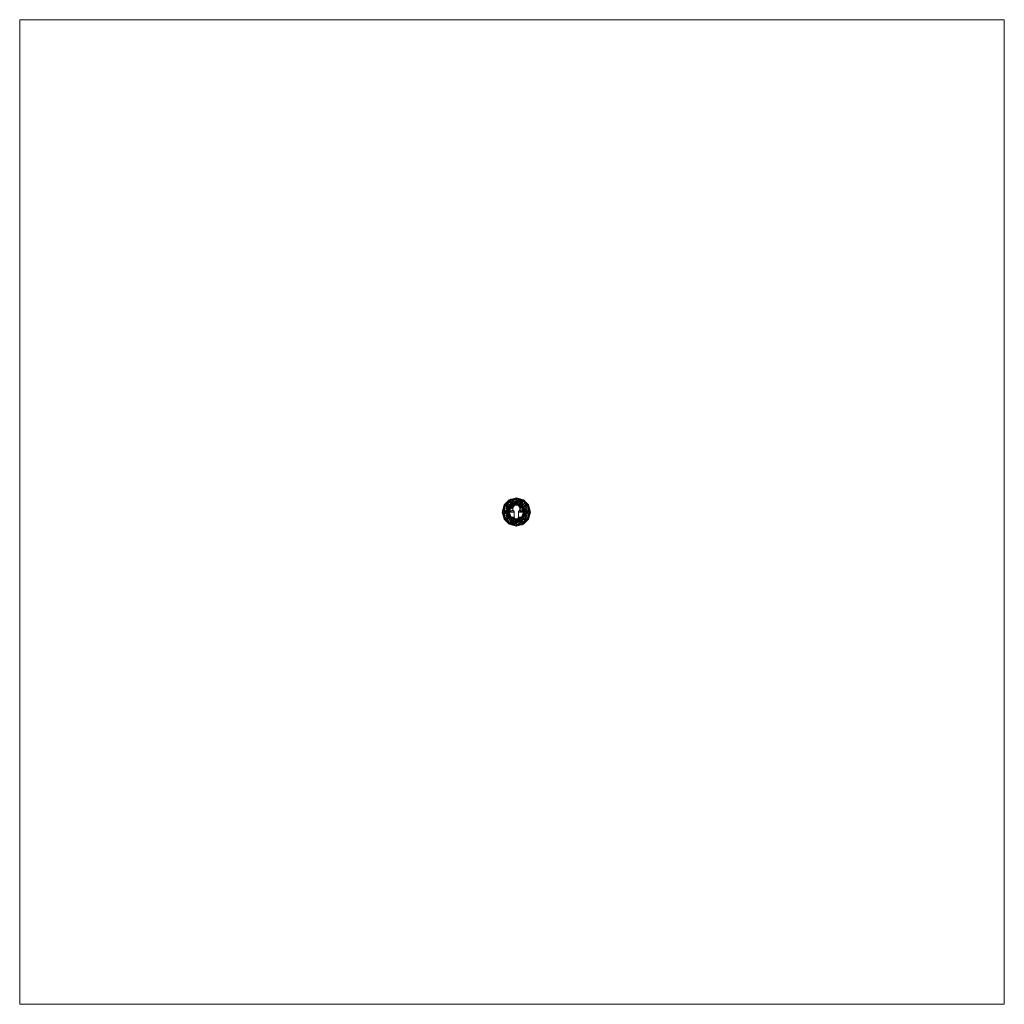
# Model space of a CAD drawing. Header units: millimetres. Extents: x -1230 to 1208, y -1219 to 1219.
import ezdxf

# ---------------------------------------------------------------- set-up
doc = ezdxf.new("R2010")
doc.units = ezdxf.units.MM
doc.layers.add('A-DOOR', color=31, linetype='Continuous')
doc.layers.add('G-IMPT', color=8, linetype='Continuous')

# ---------------------------------------------------------------- blocks, each defined once
blk = doc.blocks.new('FamilyGeomCombination_9851-_3D_')
at = {"layer": 'A-DOOR', "lineweight": 13}
mesh = blk.add_polyface(dxfattribs=at)
corners = [(-35, 0, -0.5), (-30.3, 17.5, -0.5), (-17.5, 30.3, -0.5), (0, 35, -0.5), (17.5, 30.3, -0.5), (30.3, 17.5, -0.5), (35, 0, -0.5), (5.2, 0, -0.5), (5.2, 1.3, -0.5), (6.7, 2.8, -0.5), (7.9, 4.6, -0.5), (8.5, 6.7, -0.5), (8.6, 8.8, -0.5), (8.2, 11, -0.5), (7.3, 12.9, -0.5), (5.9, 14.6, -0.5), (4.2, 15.8, -0.5), (2.1, 16.6, -0.5), (0, 16.9, -0.5), (-2.1, 16.6, -0.5), (-4.2, 15.8, -0.5), (-5.9, 14.6, -0.5), (-7.3, 12.9, -0.5), (-8.2, 11, -0.5), (-8.6, 8.8, -0.5), (-8.5, 6.7, -0.5), (-7.9, 4.6, -0.5), (-6.7, 2.8, -0.5), (-5.2, 1.3, -0.5), (-5.2, 0, -0.5)]
mesh.append_faces([[corners[k] for k in face] for face in [(27, 0, 26), (24, 1, 23), (11, 6, 10), (18, 3, 17), (15, 4, 14)]], dxfattribs={"vtx0": -1, "vtx1": -1})
mesh.append_faces([[corners[k] for k in face] for face in [(2, 21, 22), (2, 20, 21), (4, 16, 17, 3), (4, 15, 16), (5, 13, 14, 4), (5, 12, 13)]], dxfattribs={"vtx0": -1, "vtx2": -1})
mesh.append_faces([[corners[k] for k in face] for face in [(24, 25, 1), (18, 19, 3), (9, 10, 6)]], dxfattribs={"vtx1": -1, "vtx2": -1})
mesh.append_faces([[corners[k] for k in face] for face in [(0, 1, 25, 26), (22, 23, 1, 2), (2, 3, 19, 20), (11, 12, 5, 6)]], dxfattribs={"vtx1": -1, "vtx3": -1})
mesh.append_faces([[corners[k] for k in face] for face in [(7, 8, 9, 6)]], dxfattribs={"vtx2": -1})
mesh.append_faces([[corners[k] for k in face] for face in [(27, 28, 29, 0)]], dxfattribs={"vtx3": -1})
mesh = blk.add_polyface(dxfattribs=at)
corners = [(35, 0, -0.5), (30.3, 17.5, -0.5), (17.5, 30.3, -0.5), (0, 35, -0.5), (-17.5, 30.3, -0.5), (-30.3, 17.5, -0.5), (-35, 0, -0.5), (-35, 0, 3.5), (-30.3, 17.5, 3.5), (-17.5, 30.3, 3.5), (0, 35, 3.5), (17.5, 30.3, 3.5), (30.3, 17.5, 3.5), (35, 0, 3.5), (31.7, 12.3, 3.5), (32.7, 8.8, -0.5), (23.9, 23.9, -0.5), (23.9, 23.9, 3.5), (8.8, 32.7, 3.5), (8.8, 32.7, -0.5), (-8.8, 32.7, -0.5), (-8.8, 32.7, 3.5), (-23.9, 23.9, -0.5), (-23.9, 23.9, 3.5), (-32.7, 8.8, 3.5), (-32.7, 8.8, -0.5), (33.3, 6.2, 3.5)]
mesh.append_faces([[corners[k] for k in face] for face in [(1, 14, 15)]], dxfattribs={"vtx0": -1, "vtx1": -1})
mesh.append_faces([[corners[k] for k in face] for face in [(15, 14, 26), (1, 12, 14)]], dxfattribs={"vtx0": -1, "vtx2": -1})
mesh.append_faces([[corners[k] for k in face] for face in [(0, 15, 26)]], dxfattribs={"vtx1": -1, "vtx2": -1})
mesh.append_faces([[corners[k] for k in face] for face in [(24, 8, 5, 25), (17, 12, 1, 16), (11, 17, 16, 2), (19, 3, 10, 18), (2, 19, 18, 11), (21, 10, 3, 20), (22, 5, 8, 23), (4, 22, 23, 9), (20, 4, 9, 21)]], dxfattribs={"vtx1": -1, "vtx3": -1})
mesh.append_faces([[corners[k] for k in face] for face in [(26, 13, 0)]], dxfattribs={"vtx2": -1})
mesh.append_faces([[corners[k] for k in face] for face in [(25, 6, 7, 24)]], dxfattribs={"vtx3": -1})
mesh = blk.add_polyface(dxfattribs=at)
corners = [(35, 0, 3.5), (30.3, 17.5, 3.5), (17.5, 30.3, 3.5), (0, 35, 3.5), (-17.5, 30.3, 3.5), (-30.3, 17.5, 3.5), (-35, 0, 3.5), (-32.5, 0, 9.5), (-26.5, 0, 12), (-21.4, 15.6, 12), (-8.2, 25.2, 12), (8.2, 25.2, 12), (21.4, 15.6, 12), (26.5, 0, 12), (32.5, 0, 9.5), (32.8, 8.1, 3.5), (31.8, 10.8, 8.3), (25.2, 21.2, 9), (15.9, 27.3, 10.3), (4.8, 32.3, 9.4), (-7.8, 32.1, 8.9), (-18.5, 26.4, 9.7), (-27.3, 16.9, 9.9), (-32.8, 8.1, 3.5), (-31.8, 10.9, 8.2), (29.5, 0, 10.8), (29.1, 9, 11), (24, 7.8, 12), (28.9, 15.8, 9), (26.2, 15, 11.1), (22.3, 20.5, 11.1), (20.6, 25.6, 9.1), (16, 30.2, 7.2), (8.8, 32.7, 3.5), (10.9, 31.1, 9), (14.8, 20.4, 12), (10.6, 28, 11.3), (0, 25.2, 12), (4.6, 29.1, 11.5), (-1.9, 31.2, 10.6), (-1.4, 34, 7.5), (-7.7, 29.1, 11.2), (-14.8, 20.4, 12), (-13, 28.9, 10.2), (-8.8, 32.7, 3.5), (-13.7, 31.5, 6.9), (-19, 28.6, 6.8), (-23.9, 23.9, 3.5), (-23.7, 23.4, 8.6), (-27.7, 20.4, 6.6), (-23.4, 19.2, 11.1), (-24, 7.8, 12), (23.9, 23.9, 3.5), (-29.5, 0, 10.8), (-29.1, 8.7, 11.1)]
mesh.append_faces([[corners[k] for k in face] for face in [(1, 16, 15), (2, 31, 52), (5, 49, 47), (25, 26, 13), (3, 40, 33), (35, 36, 11), (4, 45, 44), (37, 41, 10), (10, 41, 42), (51, 54, 8)]], dxfattribs={"vtx0": -1, "vtx1": -1})
mesh.append_faces([[corners[k] for k in face] for face in [(40, 20, 39), (34, 33, 19), (26, 28, 29), (21, 43, 45), (16, 14, 15), (31, 18, 30), (16, 28, 26), (29, 30, 12), (32, 18, 31), (18, 34, 36), (40, 44, 20), (40, 19, 33), (45, 46, 21), (26, 25, 16), (24, 22, 49), (43, 41, 20), (41, 43, 42), (48, 50, 21), (54, 24, 53), (23, 7, 24), (19, 38, 36), (22, 51, 50), (1, 28, 16), (29, 28, 17), (29, 17, 30), (26, 29, 27), (31, 30, 17), (35, 30, 18), (31, 17, 52), (32, 31, 2), (34, 18, 32), (33, 34, 32), (36, 35, 18), (38, 19, 39), (19, 36, 34), (41, 37, 39), (11, 36, 38), (41, 39, 20), (37, 38, 39), (19, 40, 39), (43, 20, 45), (42, 43, 21), (44, 45, 20), (45, 4, 46), (49, 22, 48), (48, 21, 46), (47, 48, 46), (50, 48, 22), (47, 49, 48), (24, 49, 5), (28, 52, 17), (21, 50, 9), (22, 54, 51), (24, 54, 22)]], dxfattribs={"vtx0": -1, "vtx1": -1, "vtx2": -1})
mesh.append_faces([[corners[k] for k in face] for face in [(28, 1, 52), (24, 5, 23), (29, 12, 27), (32, 2, 33), (21, 9, 42), (40, 3, 44), (46, 4, 47), (24, 7, 53)]], dxfattribs={"vtx0": -1, "vtx2": -1})
mesh.append_faces([[corners[k] for k in face] for face in [(35, 12, 30), (53, 8, 54), (25, 14, 16), (27, 13, 26), (37, 11, 38), (51, 9, 50)]], dxfattribs={"vtx1": -1, "vtx2": -1})
mesh.append_faces([[corners[k] for k in face] for face in [(14, 0, 15), (23, 6, 7)]], dxfattribs={"vtx2": -1})
mesh = blk.add_polyface(dxfattribs=at)
corners = [(26.5, 0, 12), (21.4, 15.6, 12), (8.2, 25.2, 12), (-8.2, 25.2, 12), (-21.4, 15.6, 12), (-26.5, 0, 12), (-20.4, 0, 9.4), (-18, 0, 3.3), (-12.7, 12.7, 3.3), (0, 18, 3.3), (12.7, 12.7, 3.3), (18, 0, 3.3), (20.4, 0, 9.4), (15.8, 5.2, 3.3), (-15.8, 5.2, 3.3), (23.9, 8, 12), (18.1, 9.3, 9.4), (-23.9, 8, 12), (-18.1, 9.3, 9.4), (13.5, 16, 9.9), (6.4, 15.4, 3.3), (-13.5, 16, 9.9), (-6.4, 15.4, 3.3), (3.9, 19.8, 9.2), (-3.8, 19.9, 9.2), (0, 25.2, 12), (14.8, 20.4, 12), (10.3, 20.2, 11.1), (9, 16.9, 7.7), (-14.8, 20.4, 12), (-10.3, 20.2, 11.1), (-9, 16.9, 7.7), (14.3, 9, 3.3), (14.8, 11.7, 7.2), (16.7, 13.2, 10.2), (12, 14.2, 6.7), (9.5, 14, 3.3), (18.6, 4.5, 7.8), (22.1, 4.5, 11), (-21.4, 5.2, 10.7), (-18.5, 3.8, 7.2), (-14.3, 9, 3.3), (-17.6, 13.7, 10.9), (-14.9, 12.1, 7.8), (-11.9, 14.3, 6.7), (-9.5, 14, 3.3), (3.2, 16.7, 3.3), (0.1, 19, 7.4), (0.1, 21.8, 10.6), (-4.1, 25.2, 12), (-5.4, 22.5, 11.3), (4.4, 23, 11.4), (-3.2, 16.7, 3.3)]
mesh.append_faces([[corners[k] for k in face] for face in [(4, 42, 29), (32, 33, 10), (26, 34, 1), (11, 37, 13), (36, 28, 20), (0, 38, 12), (5, 39, 17), (7, 40, 6), (46, 47, 9), (25, 51, 2), (9, 47, 52)]], dxfattribs={"vtx0": -1, "vtx1": -1})
mesh.append_faces([[corners[k] for k in face] for face in [(34, 19, 33), (34, 33, 16), (37, 38, 16), (37, 16, 13), (19, 26, 27), (34, 26, 19), (33, 32, 16), (40, 14, 18), (40, 18, 39), (18, 42, 17), (31, 24, 30), (42, 43, 21), (39, 18, 17), (33, 35, 10), (51, 27, 2), (30, 29, 21), (23, 20, 28), (44, 45, 31), (27, 28, 19), (48, 24, 47), (24, 52, 47), (51, 25, 48), (49, 50, 48), (47, 46, 23), (23, 28, 27), (28, 36, 35), (31, 30, 21), (30, 24, 50), (44, 21, 43), (35, 33, 19), (16, 1, 34), (19, 28, 35), (38, 37, 12), (16, 38, 15), (40, 39, 6), (43, 42, 18), (29, 42, 21), (41, 43, 18), (44, 43, 8), (31, 21, 44), (48, 47, 23), (51, 48, 23), (30, 50, 3), (48, 50, 24), (27, 51, 23), (22, 24, 31)]], dxfattribs={"vtx0": -1, "vtx1": -1, "vtx2": -1})
mesh.append_faces([[corners[k] for k in face] for face in [(37, 11, 12), (24, 22, 52), (30, 3, 29), (27, 26, 2), (43, 41, 8), (18, 14, 41), (44, 8, 45), (48, 25, 49), (50, 49, 3)]], dxfattribs={"vtx0": -1, "vtx2": -1})
mesh.append_faces([[corners[k] for k in face] for face in [(15, 1, 16), (7, 14, 40), (4, 17, 42), (5, 6, 39), (0, 15, 38), (32, 13, 16), (36, 10, 35), (45, 22, 31), (46, 20, 23)]], dxfattribs={"vtx1": -1, "vtx2": -1})
mesh = blk.add_polyface(dxfattribs=at)
corners = [(18, 0, 3.3), (12.7, 12.7, 3.3), (0, 18, 3.3), (-12.7, 12.7, 3.3), (-18, 0, 3.3), (-5.2, 0, 3.3), (-5.2, 1.3, 3.3), (-6.7, 2.8, 3.3), (-7.9, 4.6, 3.3), (-8.5, 6.7, 3.3), (-8.6, 8.8, 3.3), (-8.2, 11, 3.3), (-7.3, 12.9, 3.3), (-5.9, 14.6, 3.3), (-4.2, 15.8, 3.3), (-2.1, 16.6, 3.3), (0, 16.9, 3.3), (2.1, 16.6, 3.3), (4.2, 15.8, 3.3), (5.9, 14.6, 3.3), (7.3, 12.9, 3.3), (8.2, 11, 3.3), (8.6, 8.8, 3.3), (8.5, 6.7, 3.3), (7.9, 4.6, 3.3), (6.7, 2.8, 3.3), (5.2, 1.3, 3.3), (5.2, 0, 3.3)]
mesh.append_faces([[corners[k] for k in face] for face in [(11, 3, 10), (21, 1, 20)]], dxfattribs={"vtx0": -1, "vtx1": -1})
mesh.append_faces([[corners[k] for k in face] for face in [(9, 3, 4, 8), (3, 9, 10), (3, 11, 12), (3, 12, 13), (0, 24, 25), (1, 22, 23), (2, 17, 18, 1), (1, 21, 22), (1, 18, 19)]], dxfattribs={"vtx0": -1, "vtx2": -1})
mesh.append_faces([[corners[k] for k in face] for face in [(13, 14, 3), (15, 16, 2), (16, 17, 2), (19, 20, 1)]], dxfattribs={"vtx1": -1, "vtx2": -1})
mesh.append_faces([[corners[k] for k in face] for face in [(7, 8, 4, 5), (2, 3, 14, 15), (23, 24, 0, 1)]], dxfattribs={"vtx1": -1, "vtx3": -1})
mesh.append_faces([[corners[k] for k in face] for face in [(5, 6, 7)]], dxfattribs={"vtx2": -1})
mesh.append_faces([[corners[k] for k in face] for face in [(25, 26, 27, 0)]], dxfattribs={"vtx3": -1})
mesh = blk.add_polyface(dxfattribs=at)
corners = [(5.2, 1.3, -0.5), (5.2, 1.3, 3.3), (6.7, 2.8, 3.3), (7.9, 4.6, 3.3), (8.5, 6.7, 3.3), (8.6, 8.8, 3.3), (8.2, 11, 3.3), (7.3, 12.9, 3.3), (5.9, 14.6, 3.3), (4.2, 15.8, 3.3), (2.1, 16.6, 3.3), (0, 16.9, 3.3), (-2.1, 16.6, 3.3), (-4.2, 15.8, 3.3), (-5.9, 14.6, 3.3), (-7.3, 12.9, 3.3), (-8.2, 11, 3.3), (-8.6, 8.8, 3.3), (-8.5, 6.7, 3.3), (-7.9, 4.6, 3.3), (-6.7, 2.8, 3.3), (-5.2, 1.3, 3.3), (-5.2, 1.3, -0.5), (-6.7, 2.8, -0.5), (-7.9, 4.6, -0.5), (-8.5, 6.7, -0.5), (-8.6, 8.8, -0.5), (-8.2, 11, -0.5), (-7.3, 12.9, -0.5), (-5.9, 14.6, -0.5), (-4.2, 15.8, -0.5), (-2.1, 16.6, -0.5), (0, 16.9, -0.5), (2.1, 16.6, -0.5), (4.2, 15.8, -0.5), (5.9, 14.6, -0.5), (7.3, 12.9, -0.5), (8.2, 11, -0.5), (8.6, 8.8, -0.5), (8.5, 6.7, -0.5), (7.9, 4.6, -0.5), (6.7, 2.8, -0.5)]
mesh.append_faces([[corners[k] for k in face] for face in [(23, 20, 21, 22), (2, 41, 0, 1)]], dxfattribs={"vtx0": -1})
mesh.append_faces([[corners[k] for k in face] for face in [(25, 18, 19, 24), (24, 19, 20, 23), (26, 17, 18, 25), (28, 15, 16, 27), (30, 13, 14, 29), (29, 14, 15, 28), (27, 16, 17, 26), (31, 12, 13, 30), (12, 31, 32, 11), (33, 10, 11, 32), (35, 8, 9, 34), (34, 9, 10, 33), (36, 7, 8, 35), (38, 5, 6, 37), (40, 3, 4, 39), (39, 4, 5, 38), (37, 6, 7, 36), (41, 2, 3, 40)]], dxfattribs={"vtx0": -1, "vtx2": -1})
mesh = blk.add_polyface(dxfattribs=at)
corners = [(-5.2, -12.2, 3.3), (-5.2, -12.2, -0.5), (-5.2, 0, -0.5), (-5.2, 1.3, -0.5), (-5.2, 1.3, 3.3), (-5.2, 0, 3.3)]
mesh.append_faces([[corners[k] for k in face] for face in [(2, 3, 5, 0)]], dxfattribs={"vtx1": -1, "vtx3": -1})
mesh.append_faces([[corners[k] for k in face] for face in [(0, 1, 2), (3, 4, 5)]], dxfattribs={"vtx2": -1})
mesh = blk.add_polyface(dxfattribs=at)
corners = [(5.2, 1.3, 3.3), (5.2, 1.3, -0.5), (5.2, 0, -0.5), (5.2, -12.2, -0.5), (5.2, -12.2, 3.3), (5.2, 0, 3.3)]
mesh.append_faces([[corners[k] for k in face] for face in [(1, 2, 5, 0)]], dxfattribs={"vtx1": -1})
mesh.append_faces([[corners[k] for k in face] for face in [(2, 3, 4, 5)]], dxfattribs={"vtx3": -1})
mesh = blk.add_polyface(dxfattribs=at)
corners = [(35, 0, -0.5), (30.3, -17.5, -0.5), (17.5, -30.3, -0.5), (0, -35, -0.5), (-17.5, -30.3, -0.5), (-30.3, -17.5, -0.5), (-35, 0, -0.5), (-5.2, 0, -0.5), (-5.2, -12.2, -0.5), (-5, -13.5, -0.5), (-4.5, -14.8, -0.5), (-3.6, -15.8, -0.5), (-2.6, -16.6, -0.5), (-1.3, -17.2, -0.5), (0, -17.3, -0.5), (1.3, -17.2, -0.5), (2.6, -16.6, -0.5), (3.6, -15.8, -0.5), (4.5, -14.8, -0.5), (5, -13.5, -0.5), (5.2, -12.2, -0.5), (5.2, 0, -0.5)]
mesh.append_faces([[corners[k] for k in face] for face in [(1, 20, 21, 0)]], dxfattribs={"vtx0": -1})
mesh.append_faces([[corners[k] for k in face] for face in [(12, 4, 11), (10, 4, 9), (18, 2, 17)]], dxfattribs={"vtx0": -1, "vtx1": -1})
mesh.append_faces([[corners[k] for k in face] for face in [(9, 4, 5, 8), (3, 15, 16, 2), (2, 16, 17), (19, 1, 2, 18), (1, 19, 20)]], dxfattribs={"vtx0": -1, "vtx2": -1})
mesh.append_faces([[corners[k] for k in face] for face in [(13, 14, 3), (10, 11, 4), (14, 15, 3)]], dxfattribs={"vtx1": -1, "vtx2": -1})
mesh.append_faces([[corners[k] for k in face] for face in [(12, 13, 3, 4)]], dxfattribs={"vtx1": -1, "vtx3": -1})
mesh.append_faces([[corners[k] for k in face] for face in [(5, 6, 7, 8)]], dxfattribs={"vtx3": -1})
mesh = blk.add_polyface(dxfattribs=at)
corners = [(-35, 0, -0.5), (-30.3, -17.5, -0.5), (-17.5, -30.3, -0.5), (0, -35, -0.5), (17.5, -30.3, -0.5), (30.3, -17.5, -0.5), (35, 0, -0.5), (35, 0, 3.5), (30.3, -17.5, 3.5), (17.5, -30.3, 3.5), (0, -35, 3.5), (-17.5, -30.3, 3.5), (-30.3, -17.5, 3.5), (-35, 0, 3.5), (-31.7, -12.3, 3.5), (-32.7, -8.8, -0.5), (-23.9, -23.9, -0.5), (-23.9, -23.9, 3.5), (-8.8, -32.7, 3.5), (-8.8, -32.7, -0.5), (8.8, -32.7, -0.5), (8.8, -32.7, 3.5), (23.9, -23.9, -0.5), (23.9, -23.9, 3.5), (32.7, -8.8, 3.5), (32.7, -8.8, -0.5), (-33.3, -6.2, 3.5)]
mesh.append_faces([[corners[k] for k in face] for face in [(1, 14, 15)]], dxfattribs={"vtx0": -1, "vtx1": -1})
mesh.append_faces([[corners[k] for k in face] for face in [(15, 14, 26), (1, 12, 14)]], dxfattribs={"vtx0": -1, "vtx2": -1})
mesh.append_faces([[corners[k] for k in face] for face in [(0, 15, 26)]], dxfattribs={"vtx1": -1, "vtx2": -1})
mesh.append_faces([[corners[k] for k in face] for face in [(24, 8, 5, 25), (17, 12, 1, 16), (11, 17, 16, 2), (19, 3, 10, 18), (2, 19, 18, 11), (21, 10, 3, 20), (22, 5, 8, 23), (4, 22, 23, 9), (20, 4, 9, 21)]], dxfattribs={"vtx1": -1, "vtx3": -1})
mesh.append_faces([[corners[k] for k in face] for face in [(26, 13, 0)]], dxfattribs={"vtx2": -1})
mesh.append_faces([[corners[k] for k in face] for face in [(25, 6, 7, 24)]], dxfattribs={"vtx3": -1})
mesh = blk.add_polyface(dxfattribs=at)
corners = [(-35, 0, 3.5), (-30.3, -17.5, 3.5), (-17.5, -30.3, 3.5), (0, -35, 3.5), (17.5, -30.3, 3.5), (30.3, -17.5, 3.5), (35, 0, 3.5), (32.5, 0, 9.5), (26.5, 0, 12), (21.4, -15.6, 12), (8.2, -25.2, 12), (-8.2, -25.2, 12), (-21.4, -15.6, 12), (-26.5, 0, 12), (-32.5, 0, 9.5), (-32.8, -8.1, 3.5), (-31.8, -10.8, 8.3), (-25.2, -21.2, 9), (-15.9, -27.3, 10.3), (-4.8, -32.3, 9.4), (7.8, -32.1, 8.9), (18.5, -26.4, 9.7), (27.3, -16.9, 9.9), (32.8, -8.1, 3.5), (31.8, -10.9, 8.2), (-29.5, 0, 10.8), (-29.1, -9, 11), (-24, -7.8, 12), (-28.9, -15.8, 9), (-26.2, -15, 11.1), (-22.3, -20.5, 11.1), (-20.6, -25.6, 9.1), (-16, -30.2, 7.2), (-8.8, -32.7, 3.5), (-10.9, -31.1, 9), (-14.8, -20.4, 12), (-10.6, -28, 11.3), (0, -25.2, 12), (-4.6, -29.1, 11.5), (1.9, -31.2, 10.6), (1.4, -34, 7.5), (7.7, -29.1, 11.2), (14.8, -20.4, 12), (13, -28.9, 10.2), (8.8, -32.7, 3.5), (13.7, -31.5, 6.9), (19, -28.6, 6.8), (23.9, -23.9, 3.5), (23.7, -23.4, 8.6), (27.7, -20.4, 6.6), (23.4, -19.2, 11.1), (24, -7.8, 12), (-23.9, -23.9, 3.5), (29.5, 0, 10.8), (29.1, -8.7, 11.1)]
mesh.append_faces([[corners[k] for k in face] for face in [(1, 16, 15), (5, 49, 47), (2, 31, 52), (25, 26, 13), (3, 40, 33), (35, 36, 11), (4, 45, 44), (37, 41, 10), (10, 41, 42), (51, 54, 8)]], dxfattribs={"vtx0": -1, "vtx1": -1})
mesh.append_faces([[corners[k] for k in face] for face in [(22, 51, 50), (23, 7, 24), (26, 28, 29), (16, 14, 15), (34, 33, 19), (16, 28, 26), (29, 30, 12), (31, 18, 30), (18, 34, 36), (40, 19, 33), (26, 25, 16), (24, 22, 49), (21, 45, 46), (43, 41, 20), (40, 44, 20), (48, 50, 21), (54, 24, 53), (40, 20, 39), (21, 43, 45), (19, 38, 36), (41, 43, 42), (32, 18, 31), (1, 28, 16), (29, 28, 17), (29, 17, 30), (26, 29, 27), (31, 30, 17), (35, 30, 18), (31, 17, 52), (32, 31, 2), (34, 18, 32), (33, 34, 32), (36, 35, 18), (38, 19, 39), (19, 36, 34), (41, 37, 39), (11, 36, 38), (41, 39, 20), (37, 38, 39), (19, 40, 39), (43, 20, 45), (42, 43, 21), (44, 45, 20), (45, 4, 46), (49, 22, 48), (48, 21, 46), (47, 48, 46), (50, 48, 22), (47, 49, 48), (24, 49, 5), (28, 52, 17), (21, 50, 9), (22, 54, 51), (24, 54, 22)]], dxfattribs={"vtx0": -1, "vtx1": -1, "vtx2": -1})
mesh.append_faces([[corners[k] for k in face] for face in [(28, 1, 52), (24, 5, 23), (29, 12, 27), (32, 2, 33), (21, 9, 42), (40, 3, 44), (46, 4, 47), (24, 7, 53)]], dxfattribs={"vtx0": -1, "vtx2": -1})
mesh.append_faces([[corners[k] for k in face] for face in [(35, 12, 30), (53, 8, 54), (25, 14, 16), (27, 13, 26), (37, 11, 38), (51, 9, 50)]], dxfattribs={"vtx1": -1, "vtx2": -1})
mesh.append_faces([[corners[k] for k in face] for face in [(14, 0, 15), (23, 6, 7)]], dxfattribs={"vtx2": -1})
mesh = blk.add_polyface(dxfattribs=at)
corners = [(-26.5, 0, 12), (-21.4, -15.6, 12), (-8.2, -25.2, 12), (8.2, -25.2, 12), (21.4, -15.6, 12), (26.5, 0, 12), (20.4, 0, 9.4), (18, 0, 3.3), (12.7, -12.7, 3.3), (0, -18, 3.3), (-12.7, -12.7, 3.3), (-18, 0, 3.3), (-20.4, 0, 9.4), (-15.8, -5.2, 3.3), (15.8, -5.2, 3.3), (-23.9, -8, 12), (-18.1, -9.3, 9.4), (23.9, -8, 12), (18.1, -9.3, 9.4), (-13.5, -16, 9.9), (-6.4, -15.4, 3.3), (13.5, -16, 9.9), (6.4, -15.4, 3.3), (-3.9, -19.8, 9.2), (3.8, -19.9, 9.2), (0, -25.2, 12), (-14.8, -20.4, 12), (-10.3, -20.2, 11.1), (-9, -16.9, 7.7), (14.8, -20.4, 12), (10.3, -20.2, 11.1), (9, -16.9, 7.7), (-23.7, 0, 10.8), (-21.2, -5.1, 10.6), (-18.5, -3.6, 7.1), (-22.7, -11.8, 12), (-19.7, -12.2, 11.3), (-16.2, -12.9, 9.7), (-14.3, -9, 3.3), (-13.3, -13.3, 7.1), (-15.5, -10.4, 6.9), (21.4, -5.2, 10.7), (18.5, -3.8, 7.2), (14.3, -9, 3.3), (17.6, -13.7, 10.9), (14.9, -12.1, 7.8), (11.9, -14.3, 6.7), (9.5, -14, 3.3), (-3.2, -16.7, 3.3), (-0.1, -19, 7.4), (-0.1, -21.8, 10.6), (4.1, -25.2, 12), (5.4, -22.5, 11.3), (-4.4, -23, 11.4), (3.2, -16.7, 3.3), (-9.5, -14, 3.3)]
mesh.append_faces([[corners[k] for k in face] for face in [(4, 44, 29), (11, 34, 13), (13, 40, 38), (5, 41, 17), (7, 42, 6), (48, 49, 9), (25, 53, 2), (9, 49, 54)]], dxfattribs={"vtx0": -1, "vtx1": -1})
mesh.append_faces([[corners[k] for k in face] for face in [(36, 33, 15), (55, 39, 28), (23, 20, 28), (37, 19, 39), (40, 39, 10), (19, 26, 27), (30, 29, 21), (42, 14, 18), (42, 18, 41), (34, 12, 33), (31, 24, 30), (44, 45, 21), (41, 18, 17), (53, 27, 2), (18, 44, 17), (46, 47, 31), (27, 28, 19), (50, 24, 49), (24, 54, 49), (53, 25, 50), (51, 52, 50), (49, 48, 23), (23, 28, 27), (31, 30, 21), (30, 24, 52), (46, 21, 45), (15, 33, 32), (34, 16, 13), (16, 34, 33), (36, 37, 16), (37, 1, 19), (33, 36, 16), (1, 37, 36), (37, 40, 16), (28, 39, 19), (16, 40, 13), (39, 40, 37), (42, 41, 6), (45, 44, 18), (29, 44, 21), (43, 45, 18), (46, 45, 8), (31, 21, 46), (50, 49, 23), (53, 50, 23), (30, 52, 3), (50, 52, 24), (27, 53, 23), (22, 24, 31)]], dxfattribs={"vtx0": -1, "vtx1": -1, "vtx2": -1})
mesh.append_faces([[corners[k] for k in face] for face in [(36, 35, 1), (36, 15, 35), (19, 1, 26), (24, 22, 54), (30, 3, 29), (27, 26, 2), (28, 20, 55), (40, 10, 38), (45, 43, 8), (18, 14, 43), (46, 8, 47), (50, 25, 51), (52, 51, 3)]], dxfattribs={"vtx0": -1, "vtx2": -1})
mesh.append_faces([[corners[k] for k in face] for face in [(7, 14, 42), (4, 17, 44), (11, 12, 34), (5, 6, 41), (55, 10, 39), (12, 32, 33), (47, 22, 31), (48, 20, 23)]], dxfattribs={"vtx1": -1, "vtx2": -1})
mesh.append_faces([[corners[k] for k in face] for face in [(32, 0, 15)]], dxfattribs={"vtx2": -1})
mesh = blk.add_polyface(dxfattribs=at)
corners = [(-18, 0, 3.3), (-12.7, -12.7, 3.3), (0, -18, 3.3), (12.7, -12.7, 3.3), (18, 0, 3.3), (5.2, 0, 3.3), (5.2, -12.2, 3.3), (5, -13.5, 3.3), (4.5, -14.8, 3.3), (3.6, -15.8, 3.3), (2.6, -16.6, 3.3), (1.3, -17.2, 3.3), (0, -17.3, 3.3), (-1.3, -17.2, 3.3), (-2.6, -16.6, 3.3), (-3.6, -15.8, 3.3), (-4.5, -14.8, 3.3), (-5, -13.5, 3.3), (-5.2, -12.2, 3.3), (-5.2, 0, 3.3)]
mesh.append_faces([[corners[k] for k in face] for face in [(15, 1, 14), (12, 2, 11)]], dxfattribs={"vtx0": -1, "vtx1": -1})
mesh.append_faces([[corners[k] for k in face] for face in [(2, 13, 14, 1), (1, 16, 17)]], dxfattribs={"vtx0": -1, "vtx2": -1})
mesh.append_faces([[corners[k] for k in face] for face in [(15, 16, 1), (12, 13, 2), (17, 18, 1), (9, 10, 3), (8, 9, 3), (6, 7, 3), (7, 8, 3)]], dxfattribs={"vtx1": -1, "vtx2": -1})
mesh.append_faces([[corners[k] for k in face] for face in [(10, 11, 2, 3)]], dxfattribs={"vtx1": -1, "vtx3": -1})
mesh.append_faces([[corners[k] for k in face] for face in [(19, 0, 1, 18)]], dxfattribs={"vtx2": -1})
mesh.append_faces([[corners[k] for k in face] for face in [(3, 4, 5, 6)]], dxfattribs={"vtx3": -1})
mesh = blk.add_polyface(dxfattribs=at)
corners = [(5.2, -12.2, 3.3), (5.2, -12.2, -0.5), (5, -13.5, -0.5), (4.5, -14.8, -0.5), (3.6, -15.8, -0.5), (2.6, -16.6, -0.5), (1.3, -17.2, -0.5), (0, -17.3, -0.5), (-1.3, -17.2, -0.5), (-2.6, -16.6, -0.5), (-3.6, -15.8, -0.5), (-4.5, -14.8, -0.5), (-5, -13.5, -0.5), (-5.2, -12.2, -0.5), (-5.2, -12.2, 3.3), (-5, -13.5, 3.3), (-4.5, -14.8, 3.3), (-3.6, -15.8, 3.3), (-2.6, -16.6, 3.3), (-1.3, -17.2, 3.3), (0, -17.3, 3.3), (1.3, -17.2, 3.3), (2.6, -16.6, 3.3), (3.6, -15.8, 3.3), (4.5, -14.8, 3.3), (5, -13.5, 3.3)]
mesh.append_faces([[corners[k] for k in face] for face in [(2, 25, 0, 1), (15, 12, 13, 14)]], dxfattribs={"vtx0": -1})
mesh.append_faces([[corners[k] for k in face] for face in [(3, 24, 25, 2), (5, 22, 23, 4), (4, 23, 24, 3), (6, 21, 22, 5), (21, 6, 7, 20), (8, 19, 20, 7), (9, 18, 19, 8), (11, 16, 17, 10), (10, 17, 18, 9), (12, 15, 16, 11)]], dxfattribs={"vtx0": -1, "vtx2": -1})

msp = doc.modelspace()

# ---------------------------------------------------------------- block references
at = {"layer": 'G-IMPT', "lineweight": 13}
msp.add_blockref('FamilyGeomCombination_9851-_3D_', (0, 0), dxfattribs=at)

# ---------------------------------------------------------------- meshes
at = {"layer": 'A-DOOR', "lineweight": 13}
mesh = msp.add_polyface(dxfattribs=at)
corners = [(-1230, 1219.2, -0.5), (-1230, -1219.2, -0.5), (1208.4, -1219.2, -0.5), (1208.4, 1219.2, -0.5)]
mesh.append_faces([[corners[k] for k in face] for face in [(0, 1, 2, 3)]])
mesh = msp.add_polyface(dxfattribs=at)
corners = [(1208.4, -1219.2, -40.5), (-1230, -1219.2, -40.5), (-1230, 1219.2, -40.5), (1208.4, 1219.2, -40.5)]
mesh.append_faces([[corners[k] for k in face] for face in [(0, 1, 2, 3)]])
mesh = msp.add_polyface(dxfattribs=at)
corners = [(1208.4, 1219.2, -0.5), (1208.4, 1219.2, -40.5), (-1230, 1219.2, -40.5), (-1230, 1219.2, -0.5)]
mesh.append_faces([[corners[k] for k in face] for face in [(0, 1, 2, 3)]])
mesh = msp.add_polyface(dxfattribs=at)
corners = [(-1230, 1219.2, -0.5), (-1230, 1219.2, -40.5), (-1230, -1219.2, -40.5), (-1230, -1219.2, -0.5)]
mesh.append_faces([[corners[k] for k in face] for face in [(0, 1, 2, 3)]])
mesh = msp.add_polyface(dxfattribs=at)
corners = [(1208.4, -1219.2, -0.5), (1208.4, -1219.2, -40.5), (1208.4, 1219.2, -40.5), (1208.4, 1219.2, -0.5)]
mesh.append_faces([[corners[k] for k in face] for face in [(0, 1, 2, 3)]])
mesh = msp.add_polyface(dxfattribs=at)
corners = [(-1230, -1219.2, -0.5), (-1230, -1219.2, -40.5), (1208.4, -1219.2, -40.5), (1208.4, -1219.2, -0.5)]
mesh.append_faces([[corners[k] for k in face] for face in [(0, 1, 2, 3)]])

doc.saveas('drawing.dxf')
